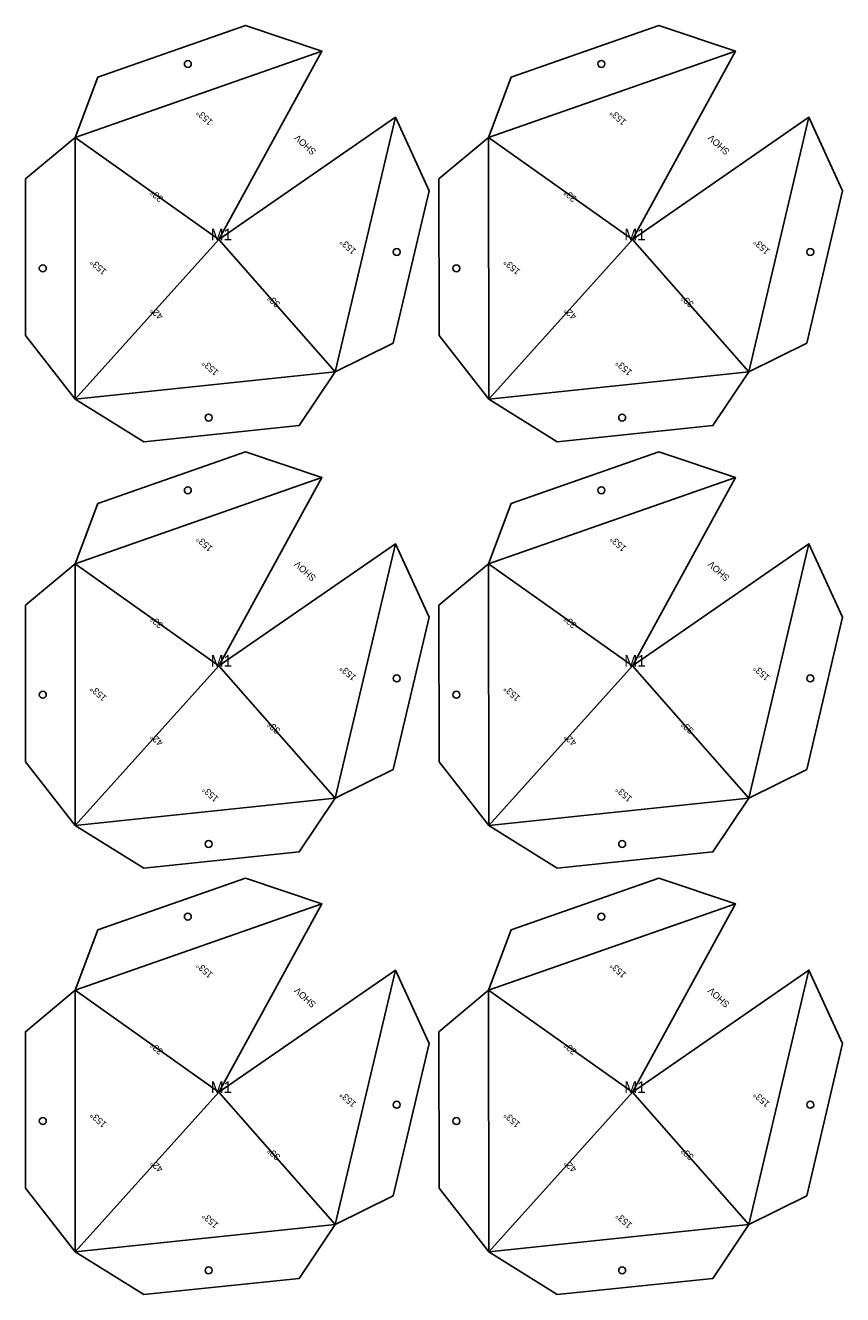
# Model space of a CAD drawing. Header units: millimetres. Extents: x 10 to 1253, y 10 to 2873.
# Tile 5 of 6: x 10 to 504, y 2107 to 2873. Entities that reach past the tile are written whole.
import ezdxf

# ---------------------------------------------------------------- set-up
doc = ezdxf.new("R2010")
doc.units = ezdxf.units.MM
for name, color, linetype in [('BEND_OUT', 3, 'CONTINUOUS'), ('CUT', 1, 'CONTINUOUS'), ('MARK', 5, 'CONTINUOUS')]:
    doc.layers.add(name, color=color, linetype=linetype)

msp = doc.modelspace()

# ---------------------------------------------------------------- linework, layer by layer
at = {"layer": 'BEND_OUT'}
for p, q in [((189.161, 2857.783), (39.988, 2805.627)), ((439.034, 2857.783), (289.861, 2805.627)), ((197.235, 2664.04), (233.513, 2817.848)), ((447.109, 2664.04), (483.386, 2817.848)), ((126.865, 2744), (39.988, 2805.627)), ((39.988, 2805.627), (40.065, 2647.599)), ((376.738, 2744), (289.861, 2805.627)), ((289.861, 2805.627), (289.938, 2647.599)), ((126.865, 2744), (40.065, 2647.599)), ((126.865, 2744), (197.235, 2664.04)), ((376.738, 2744), (289.938, 2647.599)), ((376.738, 2744), (447.109, 2664.04)), ((40.065, 2647.599), (197.235, 2664.04)), ((289.938, 2647.599), (447.109, 2664.04)), ((189.161, 2600.155), (39.988, 2547.999)), ((439.034, 2600.155), (289.861, 2547.999)), ((197.235, 2406.412), (233.513, 2560.22)), ((447.109, 2406.412), (483.386, 2560.22)), ((126.865, 2486.372), (39.988, 2547.999)), ((39.988, 2547.999), (40.065, 2389.971)), ((376.738, 2486.372), (289.861, 2547.999)), ((289.861, 2547.999), (289.938, 2389.971)), ((126.865, 2486.372), (40.065, 2389.971)), ((126.865, 2486.372), (197.235, 2406.412)), ((376.738, 2486.372), (289.938, 2389.971)), ((376.738, 2486.372), (447.109, 2406.412)), ((40.065, 2389.971), (197.235, 2406.412)), ((289.938, 2389.971), (447.109, 2406.412)), ((189.161, 2342.527), (39.988, 2290.371)), ((439.034, 2342.527), (289.861, 2290.371)), ((197.235, 2148.785), (233.513, 2302.592)), ((447.109, 2148.785), (483.386, 2302.592)), ((126.865, 2228.744), (39.988, 2290.371)), ((39.988, 2290.371), (40.065, 2132.343)), ((376.738, 2228.744), (289.861, 2290.371)), ((289.861, 2290.371), (289.938, 2132.343)), ((126.865, 2228.744), (40.065, 2132.343)), ((126.865, 2228.744), (197.235, 2148.785)), ((376.738, 2228.744), (289.938, 2132.343)), ((376.738, 2228.744), (447.109, 2148.785)), ((40.065, 2132.343), (197.235, 2148.785)), ((289.938, 2132.343), (447.109, 2148.785))]:
    msp.add_line(p, q, dxfattribs=at)
at = {"layer": 'CUT'}
for points in [[(126.865, 2744), (189.161, 2857.783), (142.917, 2873.395), (53.686, 2842.197), (39.988, 2805.627), (10, 2780.612), (10.046, 2686.084), (40.065, 2647.599), (81.477, 2621.767), (175.492, 2631.602), (197.235, 2664.04), (232.173, 2681.486), (253.873, 2773.489), (233.513, 2817.848)], [(376.738, 2744), (439.034, 2857.783), (392.79, 2873.395), (303.559, 2842.197), (289.861, 2805.627), (259.873, 2780.612), (259.92, 2686.084), (289.938, 2647.599), (331.351, 2621.767), (425.366, 2631.602), (447.109, 2664.04), (482.047, 2681.486), (503.747, 2773.489), (483.386, 2817.848)], [(126.865, 2486.372), (189.161, 2600.155), (142.917, 2615.767), (53.686, 2584.569), (39.988, 2547.999), (10, 2522.984), (10.046, 2428.456), (40.065, 2389.971), (81.477, 2364.139), (175.492, 2373.974), (197.235, 2406.412), (232.173, 2423.858), (253.873, 2515.862), (233.513, 2560.22)], [(376.738, 2486.372), (439.034, 2600.155), (392.79, 2615.767), (303.559, 2584.569), (289.861, 2547.999), (259.873, 2522.984), (259.92, 2428.456), (289.938, 2389.971), (331.351, 2364.139), (425.366, 2373.974), (447.109, 2406.412), (482.047, 2423.858), (503.747, 2515.862), (483.386, 2560.22)], [(126.865, 2228.744), (189.161, 2342.527), (142.917, 2358.139), (53.686, 2326.941), (39.988, 2290.371), (10, 2265.356), (10.046, 2170.828), (40.065, 2132.343), (81.477, 2106.511), (175.492, 2116.346), (197.235, 2148.785), (232.173, 2166.23), (253.873, 2258.234), (233.513, 2302.592)], [(376.738, 2228.744), (439.034, 2342.527), (392.79, 2358.139), (303.559, 2326.941), (289.861, 2290.371), (259.873, 2265.356), (259.92, 2170.828), (289.938, 2132.343), (331.351, 2106.511), (425.366, 2116.346), (447.109, 2148.785), (482.047, 2166.23), (503.747, 2258.234), (483.386, 2302.592)]]:
    msp.add_lwpolyline(points, close=True, dxfattribs=at)
for centre in [(108.139, 2850.112), (358.012, 2850.112), (234.353, 2736.468), (484.227, 2736.468), (20.526, 2726.603), (270.4, 2726.603), (120.679, 2636.425), (370.552, 2636.425), (108.139, 2592.484), (358.012, 2592.484), (234.353, 2478.84), (484.227, 2478.84), (20.526, 2468.975), (270.4, 2468.975), (120.679, 2378.797), (370.552, 2378.797), (108.139, 2334.856), (358.012, 2334.856), (234.353, 2221.212), (484.227, 2221.212), (20.526, 2211.347), (270.4, 2211.347), (120.679, 2121.17), (370.552, 2121.17)]:
    msp.add_circle(centre, 2.1, dxfattribs=at)

# ---------------------------------------------------------------- texts
at = {"layer": 'MARK'}
for s, p in [('153%%d', (123.578, 2815.559)), ('153%%d', (373.452, 2815.559)), ('SHOV', (185.961, 2797.677)), ('SHOV', (435.834, 2797.677)), ('33%%d', (93.567, 2769.203)), ('33%%d', (343.441, 2769.203)), ('153%%d', (210.266, 2737.505)), ('153%%d', (460.14, 2737.505)), ('153%%d', (59.467, 2725.18)), ('153%%d', (309.341, 2725.18)), ('33%%d', (164.329, 2705.489)), ('33%%d', (414.202, 2705.489)), ('42%%d', (93.602, 2698.091)), ('42%%d', (343.475, 2698.091)), ('153%%d', (127.084, 2664.298)), ('153%%d', (376.957, 2664.298)), ('153%%d', (123.578, 2557.931)), ('153%%d', (373.452, 2557.931)), ('SHOV', (185.961, 2540.049)), ('SHOV', (435.834, 2540.049)), ('33%%d', (93.567, 2511.575)), ('33%%d', (343.441, 2511.575)), ('153%%d', (210.266, 2479.877)), ('153%%d', (460.14, 2479.877)), ('153%%d', (59.467, 2467.552)), ('153%%d', (309.341, 2467.552)), ('33%%d', (164.329, 2447.862)), ('33%%d', (414.202, 2447.862)), ('42%%d', (93.602, 2440.463)), ('42%%d', (343.475, 2440.463)), ('153%%d', (127.084, 2406.67)), ('153%%d', (376.957, 2406.67)), ('153%%d', (123.578, 2300.303)), ('153%%d', (373.452, 2300.303)), ('SHOV', (185.961, 2282.421)), ('SHOV', (435.834, 2282.421)), ('33%%d', (93.567, 2253.948)), ('33%%d', (343.441, 2253.948)), ('153%%d', (210.266, 2222.25)), ('153%%d', (460.14, 2222.25)), ('153%%d', (59.467, 2209.924)), ('153%%d', (309.341, 2209.924)), ('33%%d', (164.329, 2190.234)), ('33%%d', (414.202, 2190.234)), ('42%%d', (93.602, 2182.835)), ('42%%d', (343.475, 2182.835)), ('153%%d', (127.084, 2149.042)), ('153%%d', (376.957, 2149.042))]:
    msp.add_text(s, height=4, rotation=138, dxfattribs=at).set_placement(p)
for p in [(121.937, 2743.581), (371.81, 2743.581), (121.937, 2485.953), (371.81, 2485.953), (121.937, 2228.325), (371.81, 2228.325)]:
    msp.add_text('M1', height=7, dxfattribs=at).set_placement(p)

doc.saveas('drawing.dxf')
